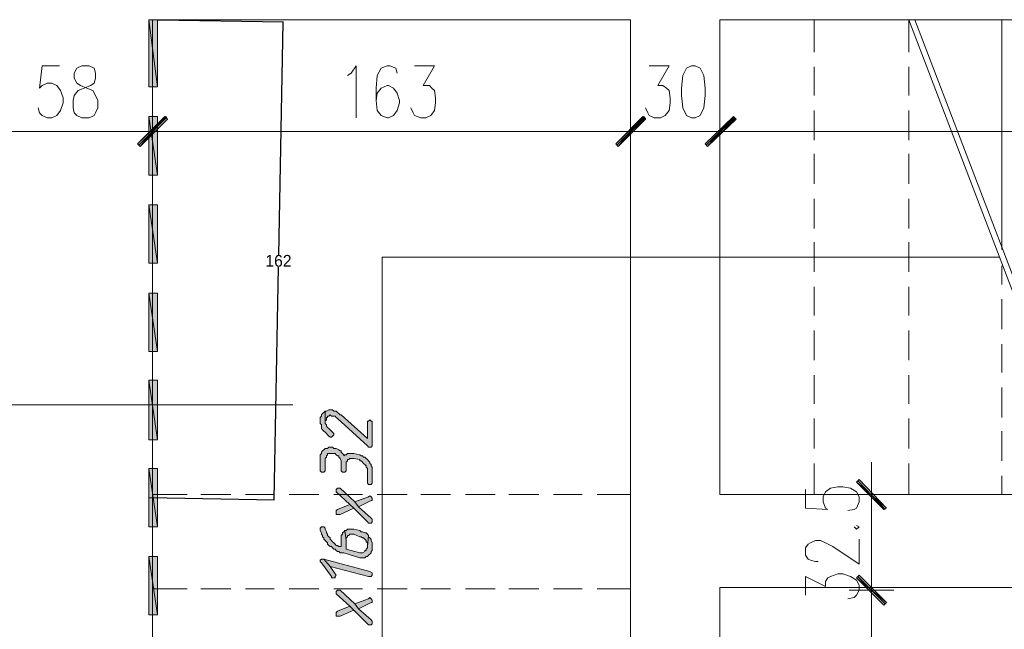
# Model space of a CAD drawing. Header units: inches. Extents: x 1504 to 12593, y -807 to 3183.
# Tile 230 of 256: x 5844 to 6179, y 2681 to 2888. Entities that reach past the tile are written whole.
import ezdxf

# ---------------------------------------------------------------- set-up
doc = ezdxf.new("R2010")
doc.units = ezdxf.units.IN
doc.header["$MEASUREMENT"] = 0
doc.layers.add('at_Entity', color=7, linetype='Continuous')
doc.layers.add('at_Solid', color=7, linetype='Continuous')
doc.dimstyles.get("Standard").update_dxf_attribs({"dimtxt": 4, "dimasz": 0.18, "dimexe": 0.18, "dimexo": 0.0625, "dimgap": 0.09, "dimtad": 0, "dimtih": 1, "dimtoh": 1, "dimdec": 0, "dimzin": 0, "dimdsep": 46, "dimtxsty": 'Standard', "dimcen": 0.09, "dimadec": 0, "dimazin": 0, "dimtfac": 1, "dimtdec": 0, "dimtofl": 0, "dimtmove": 0, "dimatfit": 3, "dimfxl": 1, "dimtolj": 1, "dimtzin": 0, "dimarcsym": 0})

# ---------------------------------------------------------------- blocks, each defined once
blk = doc.blocks.new('*D3')
at = {"color": 0, "lineweight": -2, "transparency": 16777216}
for p, q in [((5891.4, 2888.12), (5934.15, 2887.34)), ((5933.97, 2887.16), (5932.53, 2808.23)), ((5931.02, 2725.11), (5932.45, 2804.05)), ((5888.45, 2725.7), (5931.19, 2724.93))]:
    blk.add_line(p, q, dxfattribs=at)
at = {"color": 0, "transparency": 16777216}
for points in [[(5933.94, 2887.16), (5934, 2887.16), (5933.97, 2887.34)], [(5930.99, 2725.11), (5931.05, 2725.11), (5931.01, 2724.93)]]:
    blk.add_solid(points, dxfattribs=at)
at = {"layer": 'Defpoints', "color": 0, "transparency": 16777216}
for p in [(5891.34, 2888.12), (5888.39, 2725.71), (5931.01, 2724.93)]:
    blk.add_point(p, dxfattribs=at)
at = {"color": 0, "lineweight": 15, "transparency": 16777216, "insert": (5932.49, 2806.14), "char_height": 4, "attachment_point": 5}
blk.add_mtext('\\A1;162', dxfattribs=at)

msp = doc.modelspace()

# ---------------------------------------------------------------- hatches: boundary and pattern name
at = {"layer": 'at_Solid', "lineweight": 15}
for points in [[(5891.34, 2888.12), (5888.39, 2888.12), (5891.34, 2865.31)], [(5888.39, 2888.12), (5891.34, 2865.31), (5888.39, 2865.31)], [(5893.88, 2855.17), (5885.43, 2845.03), (5884.59, 2845.88)], [(5884.59, 2845.88), (5885.43, 2845.03), (5894.3, 2855.17)], [(5894.72, 2854.33), (5893.88, 2855.17), (5885.43, 2845.03)], [(5885.43, 2845.03), (5894.3, 2855.17), (5894.72, 2854.33)], [(5891.34, 2855.17), (5888.39, 2855.17), (5891.34, 2835.32)], [(5888.39, 2855.17), (5891.34, 2835.32), (5888.39, 2835.32)], [(6056.5, 2855.17), (6048.05, 2845.03), (6047.21, 2845.88)], [(6047.21, 2845.88), (6048.05, 2845.03), (6056.93, 2855.17)], [(6057.35, 2854.33), (6056.5, 2855.17), (6048.05, 2845.03)], [(6048.05, 2845.03), (6056.93, 2855.17), (6057.35, 2854.33)], [(6077.62, 2845.88), (6078.46, 2845.03), (6087.33, 2855.17)], [(6087.33, 2855.17), (6078.46, 2845.03), (6077.62, 2845.88)], [(6078.46, 2845.03), (6087.33, 2855.17), (6088.18, 2854.33)], [(6087.76, 2854.33), (6087.33, 2855.17), (6078.46, 2845.03)], [(5891.34, 2825.18), (5888.39, 2825.18), (5891.34, 2805.33)], [(5888.39, 2825.18), (5891.34, 2805.33), (5888.39, 2805.33)], [(5891.34, 2795.19), (5888.39, 2795.19), (5891.34, 2775.34)], [(5888.39, 2795.19), (5891.34, 2775.34), (5888.39, 2775.34)], [(5891.34, 2765.62), (5888.39, 2765.62), (5891.34, 2745.35)], [(5888.39, 2765.62), (5891.34, 2745.35), (5888.39, 2745.35)], [(5946.68, 2751.68), (5946.68, 2750.84), (5947.1, 2750.42), (5947.1, 2749.15), (5947.52, 2748.73), (5947.94, 2748.3), (5948.37, 2747.88), (5948.79, 2747.46), (5949.21, 2747.04), (5949.63, 2746.61), (5950.06, 2746.19), (5950.48, 2746.19), (5950.9, 2746.61), (5951.32, 2747.04), (5951.32, 2747.46), (5950.9, 2747.88), (5950.48, 2748.3), (5950.06, 2748.73), (5949.63, 2749.15), (5949.21, 2749.57), (5948.79, 2749.99), (5948.79, 2750.42), (5948.37, 2750.84), (5948.37, 2755.06), (5947.94, 2754.64), (5947.52, 2754.22), (5947.1, 2753.79), (5947.1, 2753.37), (5946.68, 2752.95), (5946.68, 2752.53)], [(5948.37, 2755.06), (5948.37, 2751.26), (5948.37, 2751.68), (5948.79, 2752.11), (5948.79, 2752.95), (5949.21, 2752.95), (5949.21, 2753.37), (5949.63, 2753.37), (5950.06, 2753.79), (5950.48, 2753.37), (5951.74, 2753.37), (5952.17, 2752.95), (5952.59, 2752.53), (5962.73, 2743.24), (5963.15, 2742.81), (5963.99, 2742.81), (5964.42, 2743.24), (5964.42, 2751.68), (5963.99, 2751.68), (5963.58, 2752.11), (5963.15, 2751.68), (5962.73, 2751.68), (5962.73, 2745.77), (5953.86, 2753.79), (5953.43, 2753.79), (5953.02, 2754.22), (5952.59, 2754.64), (5952.17, 2755.06), (5951.32, 2755.06), (5950.9, 2755.48), (5949.63, 2755.48), (5948.79, 2755.06)], [(5946.68, 2739.01), (5946.68, 2734.79), (5947.1, 2734.37), (5947.94, 2734.37), (5948.37, 2734.79), (5948.37, 2739.01), (5948.79, 2739.43), (5948.79, 2739.86), (5949.21, 2740.27), (5949.21, 2740.7), (5951.74, 2740.7), (5952.17, 2740.27), (5952.59, 2739.86), (5953.02, 2739.86), (5953.02, 2739.43), (5953.43, 2739.01), (5953.86, 2738.17), (5953.86, 2734.79), (5954.28, 2734.37), (5955.12, 2734.37), (5955.55, 2734.79), (5955.55, 2736.9), (5955.55, 2737.74), (5955.97, 2738.17), (5955.97, 2738.59), (5956.39, 2738.59), (5956.81, 2739.01), (5958.08, 2739.01), (5960.2, 2738.59), (5960.2, 2738.17), (5960.61, 2738.17), (5961.04, 2737.74), (5961.46, 2737.32), (5961.88, 2736.9), (5962.3, 2736.48), (5962.3, 2736.05), (5962.73, 2735.63), (5962.73, 2730.56), (5963.15, 2730.14), (5963.99, 2730.14), (5964.42, 2730.56), (5964.42, 2736.05), (5963.99, 2736.48), (5963.99, 2736.9), (5963.58, 2737.32), (5963.58, 2737.74), (5963.15, 2738.17), (5962.73, 2738.59), (5962.3, 2739.01), (5961.88, 2739.43), (5961.46, 2739.43), (5961.04, 2739.86), (5960.61, 2739.86), (5960.2, 2740.27), (5958.08, 2740.7), (5955.97, 2740.7), (5955.55, 2740.27), (5955.12, 2740.27), (5954.7, 2739.86), (5954.7, 2740.27), (5954.28, 2740.7), (5953.86, 2741.12), (5953.86, 2741.55), (5953.43, 2741.55), (5953.02, 2741.97), (5952.17, 2742.39), (5951.32, 2742.39), (5950.9, 2742.81), (5949.63, 2742.81), (5949.21, 2742.39), (5948.37, 2742.39), (5947.94, 2741.97), (5947.52, 2741.55), (5947.1, 2741.12), (5947.1, 2740.7), (5946.68, 2740.27), (5946.68, 2739.86)], [(5891.34, 2735.63), (5888.39, 2735.63), (5891.34, 2715.78)], [(5888.39, 2735.63), (5891.34, 2715.78), (5888.39, 2715.78)], [(6139.29, 2722.12), (6129.15, 2730.99), (6130, 2731.83)], [(6138.45, 2721.69), (6139.29, 2722.12), (6129.15, 2730.99)], [(5952.17, 2728.03), (5952.17, 2727.61), (5956.81, 2723.38), (5958.08, 2722.12), (5962.73, 2717.47), (5963.15, 2717.04), (5963.99, 2717.04), (5964.42, 2717.47), (5964.42, 2718.31), (5963.99, 2718.74), (5959.77, 2722.53), (5958.5, 2724.22), (5953.43, 2728.87), (5952.59, 2728.87), (5952.17, 2728.45)], [(5952.17, 2720.85), (5952.17, 2720), (5953.43, 2720), (5958.08, 2722.12), (5956.81, 2723.38), (5952.59, 2721.69), (5952.17, 2721.27)], [(5958.5, 2724.22), (5959.77, 2722.53), (5963.99, 2724.65), (5964.42, 2724.65), (5964.42, 2725.49), (5963.99, 2725.92), (5963.58, 2726.34), (5963.15, 2725.92)], [(5946.68, 2714.93), (5946.68, 2714.51), (5947.1, 2713.67), (5947.1, 2713.25), (5947.52, 2712.82), (5947.52, 2712.4), (5947.94, 2711.98), (5947.94, 2711.56), (5948.37, 2711.13), (5948.79, 2710.71), (5949.21, 2710.29), (5949.21, 2709.87), (5949.63, 2709.44), (5950.06, 2709.02), (5950.48, 2709.02), (5950.9, 2708.6), (5951.32, 2708.17), (5951.74, 2708.17), (5952.17, 2707.75), (5952.59, 2707.33), (5953.02, 2707.33), (5953.43, 2706.91), (5954.7, 2706.91), (5960.2, 2705.22), (5961.88, 2705.22), (5962.3, 2705.64), (5962.73, 2705.64), (5963.15, 2706.07), (5963.58, 2706.48), (5963.99, 2706.91), (5963.99, 2707.33), (5964.42, 2707.75), (5964.42, 2708.6), (5964.42, 2710.29), (5963.99, 2711.13), (5963.99, 2711.56), (5963.58, 2711.98), (5963.15, 2712.4), (5963.15, 2712.82), (5962.73, 2709.02), (5962.73, 2708.6), (5962.3, 2708.17), (5962.3, 2707.75), (5961.88, 2707.75), (5961.88, 2707.33), (5961.04, 2706.91), (5960.2, 2706.91), (5955.55, 2708.17), (5955.55, 2711.13), (5955.12, 2714.51), (5954.7, 2714.09), (5954.28, 2713.67), (5954.28, 2713.25), (5953.86, 2712.82), (5953.86, 2709.02), (5953.02, 2709.02), (5952.59, 2709.44), (5952.17, 2709.44), (5951.74, 2709.87), (5951.32, 2710.29), (5950.9, 2710.71), (5950.48, 2711.13), (5950.06, 2711.56), (5950.06, 2711.98), (5949.63, 2712.4), (5949.21, 2712.82), (5949.21, 2713.25), (5948.79, 2713.67), (5948.79, 2714.09), (5948.37, 2714.93), (5948.37, 2715.35), (5947.94, 2715.78), (5947.1, 2715.78), (5946.68, 2715.35)], [(5955.12, 2714.51), (5955.55, 2711.13), (5955.55, 2711.98), (5955.97, 2712.4), (5955.97, 2712.82), (5956.39, 2712.82), (5956.81, 2713.25), (5958.08, 2713.25), (5960.2, 2712.4), (5960.61, 2712.4), (5961.04, 2711.98), (5961.46, 2711.98), (5961.88, 2711.56), (5962.3, 2711.13), (5962.3, 2710.71), (5962.73, 2710.29), (5962.73, 2709.02), (5963.15, 2712.82), (5962.73, 2713.25), (5962.3, 2713.67), (5961.88, 2713.67), (5961.04, 2714.09), (5960.61, 2714.09), (5960.2, 2714.51), (5958.08, 2714.93), (5955.97, 2714.93), (5955.55, 2714.51)], [(5891.34, 2705.64), (5888.39, 2705.64), (5891.34, 2685.79)], [(5888.39, 2705.64), (5891.34, 2685.79), (5888.39, 2685.79)], [(5946.68, 2703.95), (5947.1, 2703.53), (5950.48, 2698.89), (5950.48, 2698.46), (5951.74, 2698.46), (5951.74, 2698.89), (5952.17, 2699.3), (5951.74, 2699.73), (5950.06, 2702.26), (5947.94, 2704.79), (5947.1, 2704.79), (5946.68, 2704.38)], [(5947.94, 2704.79), (5950.06, 2702.26), (5963.15, 2698.89), (5963.99, 2698.89), (5964.42, 2699.3), (5964.42, 2699.73), (5964.42, 2700.15), (5963.58, 2700.57)], [(6130, 2699.3), (6129.15, 2698.46), (6139.29, 2690.01)], [(6130, 2699.3), (6129.15, 2698.46), (6139.29, 2690.01)], [(6129.15, 2698.46), (6139.29, 2690.01), (6138.45, 2689.17)], [(6129.15, 2698.46), (6139.29, 2690.01), (6138.45, 2689.17)], [(5952.17, 2693.39), (5952.17, 2692.97), (5956.81, 2688.74), (5958.08, 2687.48), (5962.73, 2682.83), (5963.15, 2682.41), (5963.99, 2682.41), (5964.42, 2682.83), (5964.42, 2683.68), (5963.99, 2684.1), (5959.77, 2687.9), (5958.5, 2689.59), (5953.43, 2694.24), (5952.59, 2694.24), (5952.17, 2693.82)], [(5958.5, 2689.59), (5959.77, 2687.9), (5963.99, 2690.01), (5964.42, 2690.01), (5964.42, 2690.86), (5963.99, 2691.28), (5963.58, 2691.7), (5963.15, 2691.28)], [(5952.17, 2686.21), (5952.17, 2685.36), (5953.43, 2685.36), (5958.08, 2687.48), (5956.81, 2688.74), (5952.59, 2687.05), (5952.17, 2686.64)]]:
    msp.add_hatch(color=7, dxfattribs=at).paths.add_polyline_path(points)

# ---------------------------------------------------------------- linework, layer by layer
at = {"layer": 'at_Entity', "color": 7, "lineweight": 15}
for p, q in [((5891.34, 2888.12), (5888.39, 2888.12)), ((5888.39, 2888.12), (5891.34, 2865.31)), ((5888.39, 2888.12), (5891.34, 2865.31)), ((5888.39, 2865.31), (5888.39, 2888.12)), ((5889.65, 2383.35), (5889.65, 2888.12)), ((5889.65, 2383.35), (5889.65, 2888.12)), ((6052.28, 2888.12), (5889.65, 2888.12)), ((5889.65, 2888.12), (5889.65, 2709.02)), ((5891.34, 2865.31), (5891.34, 2888.12)), ((6052.28, 2726.76), (6052.28, 2888.12)), ((6666.02, 2888.12), (6082.69, 2888.12)), ((6082.69, 2872.07), (6082.69, 2888.12)), ((6082.69, 2726.76), (6082.69, 2888.12)), ((6114.79, 2877.13), (6114.79, 2888.12)), ((6146.89, 2877.13), (6146.89, 2888.12)), ((6208.57, 2726.76), (6146.89, 2888.12)), ((6210.68, 2726.76), (6149.01, 2888.12)), ((6178.58, 2809.98), (6178.58, 2888.12)), ((5852.06, 2872.49), (5851.21, 2864.89)), ((5857.97, 2872.49), (5852.06, 2872.49)), ((5863.88, 2871.64), (5863.04, 2869.95)), ((5865.57, 2872.49), (5863.88, 2871.64)), ((5868.11, 2872.49), (5865.57, 2872.49)), ((5869.8, 2871.64), (5868.11, 2872.49)), ((5870.22, 2869.95), (5869.8, 2871.64)), ((5957.24, 2869.95), (5958.92, 2872.49)), ((5958.92, 2872.49), (5958.92, 2854.75)), ((5967.38, 2871.64), (5966.11, 2869.11)), ((5969.48, 2872.49), (5967.38, 2871.64)), ((5970.33, 2872.49), (5969.48, 2872.49)), ((5972.44, 2871.64), (5970.33, 2872.49)), ((5972.86, 2869.95), (5972.44, 2871.64)), ((5978.78, 2872.49), (5985.54, 2872.49)), ((5985.54, 2872.49), (5981.73, 2865.73)), ((6058.61, 2872.49), (6065.37, 2872.49)), ((6065.37, 2872.49), (6061.57, 2865.73)), ((6071.28, 2871.64), (6070.02, 2869.11)), ((6072.98, 2872.49), (6071.28, 2871.64)), ((6074.24, 2872.49), (6072.98, 2872.49)), ((6075.93, 2871.64), (6074.24, 2872.49)), ((6077.2, 2869.11), (6075.93, 2871.64)), ((6114.79, 2862.35), (6114.79, 2872.07)), ((6146.89, 2862.35), (6146.89, 2872.07)), ((5863.04, 2869.95), (5863.04, 2868.27)), ((5863.04, 2868.27), (5863.88, 2866.58)), ((5869.8, 2866.58), (5870.22, 2868.27)), ((5870.22, 2868.27), (5870.22, 2869.95)), ((5955.97, 2869.11), (5957.24, 2869.95)), ((5966.11, 2869.11), (5965.68, 2864.89)), ((6070.02, 2869.11), (6069.59, 2864.89)), ((6077.62, 2864.89), (6077.2, 2869.11)), ((5851.21, 2864.89), (5852.06, 2865.73)), ((5852.06, 2865.73), (5853.75, 2866.58)), ((5853.75, 2866.58), (5855.44, 2866.58)), ((5855.44, 2866.58), (5857.13, 2865.73)), ((5857.13, 2865.73), (5858.39, 2864.04)), ((5858.39, 2864.04), (5859.24, 2861.51)), ((5863.04, 2862.35), (5864.31, 2864.04)), ((5863.88, 2866.58), (5865.15, 2865.73)), ((5864.31, 2864.04), (5866.42, 2864.89)), ((5865.15, 2865.73), (5867.26, 2864.89)), ((5866.42, 2864.89), (5868.53, 2865.73)), ((5867.26, 2864.89), (5869.38, 2864.04)), ((5868.53, 2865.73), (5869.8, 2866.58)), ((5869.38, 2864.04), (5870.22, 2862.35)), ((5891.34, 2865.31), (5888.39, 2865.31)), ((5965.68, 2864.89), (5965.68, 2860.66)), ((5967.38, 2864.89), (5966.11, 2863.2)), ((5969.48, 2865.73), (5967.38, 2864.89)), ((5969.91, 2865.73), (5969.48, 2865.73)), ((5971.6, 2864.89), (5969.91, 2865.73)), ((5972.86, 2863.2), (5971.6, 2864.89)), ((5981.73, 2865.73), (5983.85, 2865.73)), ((5983.85, 2865.73), (5984.69, 2864.89)), ((5984.69, 2864.89), (5985.54, 2864.04)), ((5985.54, 2864.04), (5985.96, 2861.51)), ((6061.57, 2865.73), (6063.26, 2865.73)), ((6063.26, 2865.73), (6064.53, 2864.89)), ((6064.53, 2864.89), (6065.37, 2864.04)), ((6065.37, 2864.04), (6065.8, 2861.51)), ((6069.59, 2864.89), (6069.59, 2862.35)), ((6077.62, 2862.35), (6077.62, 2864.89)), ((5859.24, 2861.51), (5859.24, 2859.82)), ((5862.62, 2860.66), (5863.04, 2862.35)), ((5862.62, 2858.13), (5862.62, 2860.66)), ((5870.22, 2862.35), (5871.07, 2860.66)), ((5871.07, 2860.66), (5871.07, 2858.13)), ((5966.11, 2863.2), (5965.68, 2860.66)), ((5965.68, 2860.66), (5966.11, 2857.28)), ((5973.71, 2860.66), (5972.86, 2863.2)), ((5973.71, 2859.82), (5973.71, 2860.66)), ((5985.96, 2861.51), (5985.96, 2859.82)), ((6065.8, 2861.51), (6065.8, 2859.82)), ((6069.59, 2862.35), (6070.02, 2858.13)), ((6077.2, 2858.13), (6077.62, 2862.35)), ((6082.69, 2842.5), (6082.69, 2862.35)), ((5851.21, 2856.44), (5850.79, 2858.13)), ((5858.39, 2857.28), (5857.13, 2855.59)), ((5859.24, 2859.82), (5858.39, 2857.28)), ((5863.04, 2856.44), (5862.62, 2858.13)), ((5871.07, 2858.13), (5870.22, 2856.44)), ((5889.65, 2857.71), (5889.65, 2842.92)), ((5889.65, 2842.92), (5889.65, 2857.71)), ((5966.11, 2857.28), (5967.38, 2855.59)), ((5971.6, 2855.59), (5972.86, 2857.28)), ((5972.86, 2857.28), (5973.71, 2859.82)), ((5978.36, 2856.44), (5977.51, 2858.13)), ((5985.54, 2857.28), (5984.27, 2855.59)), ((5985.96, 2859.82), (5985.54, 2857.28)), ((6052.28, 2857.71), (6052.28, 2842.92)), ((6052.28, 2842.92), (6052.28, 2857.71)), ((6058.19, 2856.44), (6057.35, 2858.13)), ((6065.37, 2857.28), (6064.1, 2855.59)), ((6065.8, 2859.82), (6065.37, 2857.28)), ((6070.02, 2858.13), (6071.28, 2855.59)), ((6075.93, 2855.59), (6077.2, 2858.13)), ((6082.69, 2842.92), (6082.69, 2857.71)), ((6082.69, 2857.71), (6082.69, 2842.92)), ((6114.79, 2847.15), (6114.79, 2857.28)), ((6146.89, 2847.15), (6146.89, 2857.28)), ((5852.06, 2855.59), (5851.21, 2856.44)), ((5853.75, 2854.75), (5852.06, 2855.59)), ((5855.44, 2854.75), (5853.75, 2854.75)), ((5857.13, 2855.59), (5855.44, 2854.75)), ((5863.88, 2855.59), (5863.04, 2856.44)), ((5865.57, 2854.75), (5863.88, 2855.59)), ((5868.11, 2854.75), (5865.57, 2854.75)), ((5869.8, 2855.59), (5868.11, 2854.75)), ((5870.22, 2856.44), (5869.8, 2855.59)), ((5884.59, 2845.88), (5893.88, 2855.17)), ((5894.3, 2855.17), (5884.59, 2845.88)), ((5885.01, 2845.46), (5894.3, 2854.75)), ((5894.3, 2854.75), (5885.01, 2845.46)), ((5893.88, 2855.17), (5885.43, 2845.03)), ((5893.88, 2855.17), (5885.43, 2845.03)), ((5885.43, 2845.03), (5894.3, 2855.17)), ((5885.43, 2845.03), (5894.3, 2855.17)), ((5885.43, 2845.03), (5894.72, 2854.33)), ((5894.72, 2854.33), (5885.43, 2845.03)), ((5891.34, 2855.17), (5888.39, 2855.17)), ((5888.39, 2855.17), (5891.34, 2835.32)), ((5888.39, 2855.17), (5891.34, 2835.32)), ((5888.39, 2835.32), (5888.39, 2855.17)), ((5891.34, 2835.32), (5891.34, 2855.17)), ((5894.72, 2854.33), (5893.88, 2855.17)), ((5894.3, 2855.17), (5894.72, 2854.33)), ((5967.38, 2855.59), (5969.48, 2854.75)), ((5969.48, 2854.75), (5969.91, 2854.75)), ((5969.91, 2854.75), (5971.6, 2855.59)), ((5978.78, 2855.59), (5978.36, 2856.44)), ((5980.89, 2854.75), (5978.78, 2855.59)), ((5982.58, 2854.75), (5980.89, 2854.75)), ((5984.27, 2855.59), (5982.58, 2854.75)), ((6047.21, 2845.88), (6056.5, 2855.17)), ((6056.93, 2855.17), (6047.21, 2845.88)), ((6047.63, 2845.46), (6056.93, 2854.75)), ((6057.35, 2854.75), (6047.63, 2845.46)), ((6056.5, 2855.17), (6048.05, 2845.03)), ((6056.5, 2855.17), (6048.05, 2845.03)), ((6048.05, 2845.03), (6056.93, 2855.17)), ((6048.05, 2845.03), (6056.93, 2855.17)), ((6048.05, 2845.03), (6057.35, 2854.33)), ((6057.35, 2854.33), (6048.05, 2845.03)), ((6057.35, 2854.33), (6056.5, 2855.17)), ((6056.93, 2855.17), (6057.35, 2854.33)), ((6058.61, 2855.59), (6058.19, 2856.44)), ((6060.3, 2854.75), (6058.61, 2855.59)), ((6062.41, 2854.75), (6060.3, 2854.75)), ((6064.1, 2855.59), (6062.41, 2854.75)), ((6071.28, 2855.59), (6072.98, 2854.75)), ((6072.98, 2854.75), (6074.24, 2854.75)), ((6074.24, 2854.75), (6075.93, 2855.59)), ((6087.33, 2855.17), (6077.62, 2845.88)), ((6077.62, 2845.88), (6087.33, 2855.17)), ((6087.76, 2854.75), (6078.04, 2845.46)), ((6078.04, 2845.46), (6087.33, 2854.75)), ((6078.46, 2845.03), (6087.33, 2855.17)), ((6078.46, 2845.03), (6087.33, 2855.17)), ((6087.33, 2855.17), (6078.46, 2845.03)), ((6087.33, 2855.17), (6078.46, 2845.03)), ((6088.18, 2854.33), (6078.46, 2845.03)), ((6078.46, 2845.03), (6087.76, 2854.33)), ((6087.33, 2855.17), (6088.18, 2854.33)), ((6087.76, 2854.33), (6087.33, 2855.17)), ((5884.16, 2850.1), (5837.7, 2850.1)), ((5881.62, 2850.1), (5898.1, 2850.1)), ((5898.1, 2850.1), (5881.62, 2850.1)), ((5895.57, 2850.1), (6046.79, 2850.1)), ((6044.25, 2850.1), (6060.72, 2850.1)), ((6060.72, 2850.1), (6044.25, 2850.1)), ((6058.19, 2850.1), (6077.2, 2850.1)), ((6091.14, 2850.1), (6074.67, 2850.1)), ((6074.67, 2850.1), (6091.14, 2850.1)), ((6088.6, 2850.1), (6369.08, 2850.1)), ((5885.43, 2845.03), (5884.59, 2845.88)), ((5884.59, 2845.88), (5885.43, 2845.03)), ((6048.05, 2845.03), (6047.21, 2845.88)), ((6047.21, 2845.88), (6048.05, 2845.03)), ((6077.62, 2845.88), (6078.46, 2845.03)), ((6078.46, 2845.03), (6077.62, 2845.88)), ((6114.79, 2832.36), (6114.79, 2842.5)), ((6146.89, 2832.36), (6146.89, 2842.5)), ((5891.34, 2835.32), (5888.39, 2835.32)), ((6082.69, 2812.51), (6082.69, 2832.36)), ((6114.79, 2817.16), (6114.79, 2827.29)), ((6146.89, 2817.16), (6146.89, 2827.29)), ((5891.34, 2825.18), (5888.39, 2825.18)), ((5888.39, 2825.18), (5891.34, 2805.33)), ((5888.39, 2825.18), (5891.34, 2805.33)), ((5888.39, 2805.33), (5888.39, 2825.18)), ((5891.34, 2805.33), (5891.34, 2825.18)), ((6114.79, 2802.37), (6114.79, 2812.51)), ((6146.89, 2802.37), (6146.89, 2812.51)), ((6177.73, 2807.44), (5967.8, 2807.44)), ((5967.8, 2807.44), (5967.8, 2630.88)), ((6090.29, 2807.44), (6082.69, 2807.44)), ((6105.08, 2807.44), (6095.36, 2807.44)), ((6120.28, 2807.44), (6110.15, 2807.44)), ((6135.07, 2807.44), (6125.35, 2807.44)), ((6150.27, 2807.44), (6140.14, 2807.44)), ((6165.06, 2807.44), (6155.35, 2807.44)), ((6177.73, 2807.44), (6170.13, 2807.44)), ((5891.34, 2805.33), (5888.39, 2805.33)), ((6178.58, 2798.15), (6178.58, 2804.48)), ((6082.69, 2782.52), (6082.69, 2802.37)), ((6114.79, 2787.59), (6114.79, 2797.3)), ((6146.89, 2787.59), (6146.89, 2797.3)), ((5891.34, 2795.19), (5888.39, 2795.19)), ((5888.39, 2795.19), (5891.34, 2775.34)), ((5888.39, 2795.19), (5891.34, 2775.34)), ((5888.39, 2775.34), (5888.39, 2795.19)), ((5891.34, 2775.34), (5891.34, 2795.19)), ((6178.58, 2782.94), (6178.58, 2793.08)), ((6114.79, 2772.38), (6114.79, 2782.52)), ((6146.89, 2772.38), (6146.89, 2782.52)), ((6178.58, 2768.16), (6178.58, 2777.88)), ((5891.34, 2775.34), (5888.39, 2775.34)), ((6082.69, 2752.53), (6082.69, 2772.38)), ((6114.79, 2757.6), (6114.79, 2767.31)), ((6146.89, 2757.6), (6146.89, 2767.31)), ((5891.34, 2765.62), (5888.39, 2765.62)), ((5888.39, 2765.62), (5891.34, 2745.35)), ((5888.39, 2765.62), (5891.34, 2745.35)), ((5888.39, 2745.35), (5888.39, 2765.62)), ((5891.34, 2745.35), (5891.34, 2765.62)), ((6178.58, 2752.95), (6178.58, 2763.09)), ((5483.73, 2757.17), (5937.38, 2757.17)), ((5947.52, 2754.22), (5947.1, 2753.79)), ((5947.1, 2753.79), (5947.1, 2753.37)), ((5947.94, 2754.64), (5947.52, 2754.22)), ((5948.37, 2755.06), (5947.94, 2754.64)), ((5948.37, 2755.06), (5948.37, 2751.26)), ((5948.79, 2755.06), (5948.37, 2755.06)), ((5948.37, 2750.84), (5948.37, 2755.06)), ((5949.63, 2755.48), (5948.79, 2755.06)), ((5950.9, 2755.48), (5949.63, 2755.48)), ((5949.63, 2753.37), (5950.06, 2753.79)), ((5950.06, 2753.79), (5950.48, 2753.37)), ((5951.32, 2755.06), (5950.9, 2755.48)), ((5952.17, 2755.06), (5951.32, 2755.06)), ((5952.59, 2754.64), (5952.17, 2755.06)), ((5953.02, 2754.22), (5952.59, 2754.64)), ((5953.43, 2753.79), (5953.02, 2754.22)), ((5953.86, 2753.79), (5953.43, 2753.79)), ((5962.73, 2745.77), (5953.86, 2753.79)), ((5947.1, 2753.37), (5946.68, 2752.95)), ((5946.68, 2752.95), (5946.68, 2752.53)), ((5946.68, 2752.53), (5946.68, 2751.68)), ((5946.68, 2751.68), (5946.68, 2750.84)), ((5946.68, 2750.84), (5947.1, 2750.42)), ((5947.1, 2750.42), (5947.1, 2749.15)), ((5948.37, 2751.68), (5948.79, 2752.11)), ((5948.37, 2751.26), (5948.37, 2751.68)), ((5948.79, 2750.42), (5948.37, 2750.84)), ((5948.79, 2752.11), (5948.79, 2752.95)), ((5948.79, 2752.95), (5949.21, 2752.95)), ((5948.79, 2749.99), (5948.79, 2750.42)), ((5949.21, 2752.95), (5949.21, 2753.37)), ((5949.21, 2753.37), (5949.63, 2753.37)), ((5950.48, 2753.37), (5951.74, 2753.37)), ((5951.74, 2753.37), (5952.17, 2752.95)), ((5952.17, 2752.95), (5952.59, 2752.53)), ((5952.59, 2752.53), (5962.73, 2743.24)), ((5963.15, 2751.68), (5962.73, 2751.68)), ((5962.73, 2751.68), (5962.73, 2745.77)), ((5963.58, 2752.11), (5963.15, 2751.68)), ((5963.99, 2751.68), (5963.58, 2752.11)), ((5964.42, 2751.68), (5963.99, 2751.68)), ((5964.42, 2743.24), (5964.42, 2751.68)), ((6114.79, 2742.39), (6114.79, 2752.53)), ((6146.89, 2742.39), (6146.89, 2752.53)), ((5947.1, 2749.15), (5947.52, 2748.73)), ((5947.52, 2748.73), (5947.52, 2748.73)), ((5947.52, 2748.73), (5947.94, 2748.3)), ((5947.94, 2748.3), (5948.37, 2747.88)), ((5948.37, 2747.88), (5948.79, 2747.46)), ((5949.21, 2749.57), (5948.79, 2749.99)), ((5948.79, 2747.46), (5949.21, 2747.04)), ((5949.63, 2749.15), (5949.21, 2749.57)), ((5949.21, 2747.04), (5949.63, 2746.61)), ((5950.06, 2748.73), (5949.63, 2749.15)), ((5949.63, 2749.15), (5949.63, 2749.15)), ((5950.48, 2748.3), (5950.06, 2748.73)), ((5950.9, 2747.88), (5950.48, 2748.3)), ((5951.32, 2747.46), (5950.9, 2747.88)), ((5950.9, 2746.61), (5951.32, 2747.04)), ((5951.32, 2747.04), (5951.32, 2747.46)), ((6178.58, 2738.17), (6178.58, 2748.3)), ((5891.34, 2745.35), (5888.39, 2745.35)), ((5949.63, 2746.61), (5949.63, 2746.61)), ((5949.63, 2746.61), (5950.06, 2746.19)), ((5950.06, 2746.19), (5950.48, 2746.19)), ((5950.48, 2746.19), (5950.9, 2746.61)), ((5950.9, 2746.61), (5950.9, 2746.61)), ((5947.1, 2740.7), (5946.68, 2740.27)), ((5946.68, 2740.27), (5946.68, 2739.86)), ((5947.52, 2741.55), (5947.1, 2741.12)), ((5947.1, 2741.12), (5947.1, 2740.7)), ((5947.94, 2741.97), (5947.52, 2741.55)), ((5948.37, 2742.39), (5947.94, 2741.97)), ((5949.21, 2742.39), (5948.37, 2742.39)), ((5948.79, 2739.86), (5949.21, 2740.27)), ((5949.63, 2742.81), (5949.21, 2742.39)), ((5949.21, 2740.27), (5949.21, 2740.7)), ((5949.21, 2740.7), (5951.74, 2740.7)), ((5950.9, 2742.81), (5949.63, 2742.81)), ((5951.32, 2742.39), (5950.9, 2742.81)), ((5952.17, 2742.39), (5951.32, 2742.39)), ((5951.74, 2740.7), (5952.17, 2740.27)), ((5953.02, 2741.97), (5952.17, 2742.39)), ((5952.17, 2740.27), (5952.59, 2739.86)), ((5953.43, 2741.55), (5953.02, 2741.97)), ((5953.86, 2741.55), (5953.43, 2741.55)), ((5953.86, 2741.12), (5953.86, 2741.55)), ((5954.28, 2740.7), (5953.86, 2741.12)), ((5954.7, 2740.27), (5954.28, 2740.7)), ((5955.12, 2740.27), (5954.7, 2739.86)), ((5954.7, 2739.86), (5954.7, 2740.27)), ((5955.55, 2740.27), (5955.12, 2740.27)), ((5955.97, 2740.7), (5955.55, 2740.27)), ((5958.08, 2740.7), (5955.97, 2740.7)), ((5960.2, 2740.27), (5958.08, 2740.7)), ((5960.61, 2739.86), (5960.2, 2740.27)), ((5962.73, 2743.24), (5963.15, 2742.81)), ((5963.15, 2742.81), (5963.99, 2742.81)), ((5963.99, 2742.81), (5964.42, 2743.24)), ((6082.69, 2726.76), (6082.69, 2742.39)), ((5946.68, 2739.86), (5946.68, 2739.01)), ((5946.68, 2739.01), (5946.68, 2734.79)), ((5948.37, 2739.01), (5948.79, 2739.43)), ((5948.37, 2734.79), (5948.37, 2739.01)), ((5948.79, 2739.43), (5948.79, 2739.86)), ((5952.59, 2739.86), (5953.02, 2739.86)), ((5953.02, 2739.86), (5953.02, 2739.43)), ((5953.02, 2739.43), (5953.43, 2739.01)), ((5953.43, 2739.01), (5953.86, 2738.17)), ((5953.86, 2738.17), (5953.86, 2734.79)), ((5955.55, 2737.74), (5955.97, 2738.17)), ((5955.55, 2736.9), (5955.55, 2737.74)), ((5955.55, 2734.79), (5955.55, 2736.9)), ((5955.97, 2738.17), (5955.97, 2738.59)), ((5955.97, 2738.59), (5956.39, 2738.59)), ((5956.39, 2738.59), (5956.81, 2739.01)), ((5956.81, 2739.01), (5958.08, 2739.01)), ((5958.08, 2739.01), (5960.2, 2738.59)), ((5960.2, 2738.59), (5960.2, 2738.17)), ((5960.2, 2738.17), (5960.61, 2738.17)), ((5961.04, 2739.86), (5960.61, 2739.86)), ((5960.61, 2738.17), (5961.04, 2737.74)), ((5961.46, 2739.43), (5961.04, 2739.86)), ((5961.04, 2737.74), (5961.46, 2737.32)), ((5961.88, 2739.43), (5961.46, 2739.43)), ((5961.46, 2737.32), (5961.88, 2736.9)), ((5962.3, 2739.01), (5961.88, 2739.43)), ((5961.88, 2736.9), (5961.88, 2736.9)), ((5961.88, 2736.9), (5962.3, 2736.48)), ((5962.73, 2738.59), (5962.3, 2739.01)), ((5963.15, 2738.17), (5962.73, 2738.59)), ((5963.58, 2737.74), (5963.15, 2738.17)), ((5963.58, 2737.32), (5963.58, 2737.74)), ((5963.99, 2736.9), (5963.58, 2737.32)), ((5963.99, 2736.48), (5963.99, 2736.9)), ((6114.79, 2726.76), (6114.79, 2737.32)), ((6134.22, 2732.25), (6134.22, 2737.74)), ((6146.89, 2726.76), (6146.89, 2737.32)), ((5891.34, 2735.63), (5888.39, 2735.63)), ((5888.39, 2735.63), (5891.34, 2715.78)), ((5888.39, 2735.63), (5891.34, 2715.78)), ((5888.39, 2715.78), (5888.39, 2735.63)), ((5891.34, 2715.78), (5891.34, 2735.63)), ((5946.68, 2734.79), (5947.1, 2734.37)), ((5947.1, 2734.37), (5947.94, 2734.37)), ((5947.94, 2734.37), (5948.37, 2734.79)), ((5953.86, 2734.79), (5954.28, 2734.37)), ((5954.28, 2734.37), (5955.12, 2734.37)), ((5955.12, 2734.37), (5955.55, 2734.79)), ((5962.3, 2736.48), (5962.3, 2736.05)), ((5962.3, 2736.05), (5962.73, 2735.63)), ((5962.73, 2735.63), (5962.73, 2730.56)), ((5964.42, 2736.05), (5963.99, 2736.48)), ((5964.42, 2730.56), (5964.42, 2736.05)), ((6134.22, 2734.79), (6134.22, 2718.31)), ((5962.73, 2730.56), (5963.15, 2730.14)), ((5963.15, 2730.14), (5963.99, 2730.14)), ((5963.99, 2730.14), (5964.42, 2730.56)), ((6129.15, 2730.99), (6130, 2731.83)), ((6139.29, 2722.12), (6129.15, 2730.99)), ((6129.15, 2730.99), (6138.45, 2721.69)), ((6139.29, 2722.12), (6129.15, 2730.99)), ((6129.58, 2731.41), (6138.87, 2721.69)), ((6130, 2731.83), (6139.29, 2722.12)), ((6178.58, 2726.76), (6178.58, 2733.09)), ((5901.48, 2726.76), (5889.65, 2726.76)), ((5916.26, 2726.76), (5906.13, 2726.76)), ((5931.05, 2726.76), (5921.33, 2726.76)), ((5946.25, 2726.76), (5936.12, 2726.76)), ((5961.04, 2726.76), (5951.32, 2726.76)), ((5952.59, 2728.87), (5952.17, 2728.45)), ((5952.17, 2728.45), (5952.17, 2728.03)), ((5952.17, 2728.03), (5952.17, 2727.61)), ((5952.17, 2727.61), (5956.81, 2723.38)), ((5953.43, 2728.87), (5952.59, 2728.87)), ((5958.5, 2724.22), (5953.43, 2728.87)), ((5976.25, 2726.76), (5966.11, 2726.76)), ((5991.03, 2726.76), (5980.89, 2726.76)), ((6006.24, 2726.76), (5996.1, 2726.76)), ((6021.02, 2726.76), (6010.88, 2726.76)), ((6035.8, 2726.76), (6026.09, 2726.76)), ((6052.28, 2726.76), (6040.87, 2726.76)), ((6052.28, 2726.76), (6052.28, 2618.21)), ((6089.45, 2726.76), (6082.69, 2726.76)), ((6406.67, 2726.76), (6082.69, 2726.76)), ((6104.23, 2726.76), (6094.51, 2726.76)), ((6119.44, 2726.76), (6109.3, 2726.76)), ((6111.84, 2728.45), (6111.84, 2722.12)), ((6117.75, 2725.92), (6118.59, 2727.61)), ((6118.59, 2727.61), (6120.28, 2728.87)), ((6120.28, 2728.87), (6122.82, 2729.3)), ((6122.82, 2729.3), (6124.51, 2729.3)), ((6134.22, 2726.76), (6124.08, 2726.76)), ((6124.51, 2729.3), (6127.04, 2728.87)), ((6141.83, 2726.76), (6126.62, 2726.76)), ((6127.04, 2728.87), (6129.15, 2727.61)), ((6129.15, 2727.61), (6130, 2725.92)), ((6134.22, 2726.76), (6134.22, 2694.24)), ((6149.01, 2726.76), (6139.29, 2726.76)), ((6164.21, 2726.76), (6154.07, 2726.76)), ((6179, 2726.76), (6169.28, 2726.76)), ((5956.81, 2723.38), (5952.59, 2721.69)), ((5956.81, 2723.38), (5958.08, 2722.12)), ((5958.08, 2722.12), (5956.81, 2723.38)), ((5963.15, 2725.92), (5958.5, 2724.22)), ((5958.5, 2724.22), (5959.77, 2722.53)), ((5959.77, 2722.53), (5958.5, 2724.22)), ((5959.77, 2722.53), (5963.99, 2724.65)), ((5963.58, 2726.34), (5963.15, 2725.92)), ((5963.99, 2725.92), (5963.58, 2726.34)), ((5964.42, 2725.49), (5963.99, 2725.92)), ((5963.99, 2724.65), (5964.42, 2724.65)), ((5964.42, 2724.65), (5964.42, 2725.49)), ((6117.75, 2724.22), (6117.75, 2725.92)), ((6118.59, 2722.12), (6117.75, 2724.22)), ((6130, 2724.22), (6129.15, 2722.12)), ((6130, 2725.92), (6130, 2724.22)), ((5952.59, 2721.69), (5952.17, 2721.27)), ((5952.17, 2721.27), (5952.17, 2720.85)), ((5952.17, 2720.85), (5952.17, 2720)), ((5952.17, 2720), (5953.43, 2720)), ((5953.43, 2720), (5958.08, 2722.12)), ((5958.08, 2722.12), (5962.73, 2717.47)), ((5963.99, 2718.74), (5959.77, 2722.53)), ((6111.84, 2722.12), (6119.44, 2721.69)), ((6119.44, 2721.69), (6118.59, 2722.12)), ((6128.31, 2721.69), (6126.2, 2721.27)), ((6129.15, 2722.12), (6128.31, 2721.69)), ((6138.45, 2721.69), (6139.29, 2722.12)), ((5962.73, 2717.47), (5963.15, 2717.04)), ((5963.15, 2717.04), (5963.99, 2717.04)), ((5964.42, 2718.31), (5963.99, 2718.74)), ((5963.99, 2717.04), (5964.42, 2717.47)), ((5964.42, 2717.47), (5964.42, 2718.31)), ((5891.34, 2715.78), (5888.39, 2715.78)), ((5947.1, 2715.78), (5946.68, 2715.35)), ((5946.68, 2715.35), (5946.68, 2714.93)), ((5946.68, 2714.93), (5946.68, 2714.51)), ((5946.68, 2714.51), (5947.1, 2713.67)), ((5947.94, 2715.78), (5947.1, 2715.78)), ((5947.1, 2713.67), (5947.1, 2713.25)), ((5947.1, 2713.25), (5947.52, 2712.82)), ((5948.37, 2715.35), (5947.94, 2715.78)), ((5948.37, 2714.93), (5948.37, 2715.35)), ((5948.37, 2715.35), (5948.37, 2715.35)), ((5948.79, 2714.09), (5948.37, 2714.93)), ((5948.79, 2713.67), (5948.79, 2714.09)), ((5949.21, 2713.25), (5948.79, 2713.67)), ((5949.21, 2712.82), (5949.21, 2713.25)), ((5954.28, 2713.25), (5953.86, 2712.82)), ((5954.7, 2714.09), (5954.28, 2713.67)), ((5954.28, 2713.67), (5954.28, 2713.25)), ((5955.12, 2714.51), (5954.7, 2714.09)), ((5954.7, 2714.09), (5954.7, 2714.09)), ((5955.12, 2714.51), (5955.55, 2711.13)), ((5955.55, 2714.51), (5955.12, 2714.51)), ((5955.55, 2711.13), (5955.12, 2714.51)), ((5955.97, 2714.93), (5955.55, 2714.51)), ((5958.08, 2714.93), (5955.97, 2714.93)), ((5956.39, 2712.82), (5956.81, 2713.25)), ((5956.81, 2713.25), (5958.08, 2713.25)), ((5960.2, 2714.51), (5958.08, 2714.93)), ((5958.08, 2713.25), (5960.2, 2712.4)), ((5960.61, 2714.09), (5960.2, 2714.51)), ((5961.04, 2714.09), (5960.61, 2714.09)), ((5961.88, 2713.67), (5961.04, 2714.09)), ((5962.3, 2713.67), (5961.88, 2713.67)), ((5962.73, 2713.25), (5962.3, 2713.67)), ((5963.15, 2712.82), (5962.73, 2713.25)), ((6128.31, 2715.78), (6129.15, 2714.93)), ((6130, 2715.78), (6129.15, 2716.2)), ((6129.15, 2714.93), (6130, 2715.78)), ((5947.52, 2712.82), (5947.52, 2712.4)), ((5947.52, 2712.4), (5947.94, 2711.98)), ((5947.94, 2711.98), (5947.94, 2711.56)), ((5947.94, 2711.56), (5948.37, 2711.13)), ((5948.37, 2711.13), (5948.79, 2710.71)), ((5948.79, 2710.71), (5949.21, 2710.29)), ((5949.63, 2712.4), (5949.21, 2712.82)), ((5949.21, 2710.29), (5949.21, 2709.87)), ((5949.21, 2709.87), (5949.63, 2709.44)), ((5950.06, 2711.98), (5949.63, 2712.4)), ((5950.06, 2711.56), (5950.06, 2711.98)), ((5950.48, 2711.13), (5950.06, 2711.56)), ((5950.9, 2710.71), (5950.48, 2711.13)), ((5951.32, 2710.29), (5950.9, 2710.71)), ((5951.74, 2709.87), (5951.32, 2710.29)), ((5952.17, 2709.44), (5951.74, 2709.87)), ((5953.86, 2712.82), (5953.86, 2709.02)), ((5955.55, 2711.98), (5955.97, 2712.4)), ((5955.55, 2711.13), (5955.55, 2711.98)), ((5955.55, 2708.17), (5955.55, 2711.13)), ((5955.97, 2712.4), (5955.97, 2712.82)), ((5955.97, 2712.82), (5956.39, 2712.82)), ((5960.2, 2712.4), (5960.61, 2712.4)), ((5960.61, 2712.4), (5961.04, 2711.98)), ((5961.04, 2711.98), (5961.46, 2711.98)), ((5961.46, 2711.98), (5961.88, 2711.56)), ((5961.88, 2711.56), (5962.3, 2711.13)), ((5962.3, 2711.13), (5962.3, 2710.71)), ((5962.3, 2710.71), (5962.73, 2710.29)), ((5962.73, 2709.02), (5963.15, 2712.82)), ((5963.15, 2712.82), (5962.73, 2709.02)), ((5962.73, 2710.29), (5962.73, 2709.02)), ((5963.15, 2712.4), (5963.15, 2712.82)), ((5963.58, 2711.98), (5963.15, 2712.4)), ((5963.99, 2711.56), (5963.58, 2711.98)), ((5963.99, 2711.13), (5963.99, 2711.56)), ((5963.99, 2711.56), (5963.99, 2711.56)), ((5964.42, 2710.29), (5963.99, 2711.13)), ((5964.42, 2708.6), (5964.42, 2710.29)), ((6111.84, 2708.6), (6112.68, 2709.87)), ((6112.68, 2709.87), (6113.52, 2710.29)), ((6113.52, 2710.29), (6115.22, 2711.13)), ((6115.22, 2711.13), (6116.9, 2711.13)), ((6116.9, 2711.13), (6118.59, 2710.29)), ((6118.59, 2710.29), (6121.13, 2709.02)), ((6130, 2703.11), (6130, 2711.56)), ((5949.63, 2709.44), (5950.06, 2709.02)), ((5950.06, 2709.02), (5950.48, 2709.02)), ((5950.48, 2709.02), (5950.9, 2708.6)), ((5950.9, 2708.6), (5951.32, 2708.17)), ((5951.32, 2708.17), (5951.74, 2708.17)), ((5951.74, 2708.17), (5952.17, 2707.75)), ((5952.59, 2709.44), (5952.17, 2709.44)), ((5952.17, 2707.75), (5952.59, 2707.33)), ((5953.02, 2709.02), (5952.59, 2709.44)), ((5952.59, 2707.33), (5953.02, 2707.33)), ((5953.86, 2709.02), (5953.02, 2709.02)), ((5953.02, 2707.33), (5953.43, 2706.91)), ((5953.43, 2706.91), (5954.7, 2706.91)), ((5954.7, 2706.91), (5960.2, 2705.22)), ((5960.2, 2706.91), (5955.55, 2708.17)), ((5961.04, 2706.91), (5960.2, 2706.91)), ((5961.88, 2707.33), (5961.04, 2706.91)), ((5962.3, 2707.75), (5961.88, 2707.75)), ((5961.88, 2707.75), (5961.88, 2707.33)), ((5962.73, 2708.6), (5962.3, 2708.17)), ((5962.3, 2708.17), (5962.3, 2707.75)), ((5962.73, 2709.02), (5962.73, 2708.6)), ((5963.58, 2706.48), (5963.99, 2706.91)), ((5963.99, 2707.33), (5964.42, 2707.75)), ((5963.99, 2706.91), (5963.99, 2707.33)), ((5964.42, 2707.75), (5964.42, 2708.6)), ((6111.84, 2706.07), (6111.84, 2708.6)), ((6121.13, 2709.02), (6130, 2703.11)), ((5891.34, 2705.64), (5888.39, 2705.64)), ((5888.39, 2705.64), (5891.34, 2685.79)), ((5888.39, 2705.64), (5891.34, 2685.79)), ((5888.39, 2685.79), (5888.39, 2705.64)), ((5891.34, 2685.79), (5891.34, 2705.64)), ((5947.1, 2704.79), (5946.68, 2704.38)), ((5946.68, 2704.38), (5946.68, 2703.95)), ((5946.68, 2703.95), (5946.68, 2703.95)), ((5946.68, 2703.95), (5947.1, 2703.53)), ((5947.94, 2704.79), (5947.1, 2704.79)), ((5947.1, 2703.53), (5950.48, 2698.89)), ((5947.94, 2704.79), (5950.06, 2702.26)), ((5963.58, 2700.57), (5947.94, 2704.79)), ((5950.06, 2702.26), (5947.94, 2704.79)), ((5960.2, 2705.22), (5961.88, 2705.22)), ((5961.88, 2705.22), (5962.3, 2705.64)), ((5962.3, 2705.64), (5962.73, 2705.64)), ((5962.73, 2705.64), (5963.15, 2706.07)), ((5963.15, 2706.07), (5963.58, 2706.48)), ((6112.68, 2704.79), (6111.84, 2706.07)), ((6113.52, 2704.38), (6112.68, 2704.79)), ((6115.22, 2703.95), (6113.52, 2704.38)), ((6116.06, 2703.95), (6115.22, 2703.95)), ((5950.06, 2702.26), (5963.15, 2698.89)), ((5951.74, 2699.73), (5950.06, 2702.26)), ((5964.42, 2700.15), (5963.58, 2700.57)), ((5964.42, 2699.73), (5964.42, 2700.15)), ((6134.22, 2685.79), (6134.22, 2702.26)), ((6134.22, 2685.79), (6134.22, 2702.26)), ((5950.48, 2698.89), (5950.48, 2698.46)), ((5950.48, 2698.46), (5951.74, 2698.46)), ((5952.17, 2699.3), (5951.74, 2699.73)), ((5951.74, 2698.89), (5952.17, 2699.3)), ((5951.74, 2698.46), (5951.74, 2698.89)), ((5952.17, 2699.3), (5952.17, 2699.3)), ((5963.15, 2698.89), (5963.99, 2698.89)), ((5963.99, 2698.89), (5964.42, 2699.3)), ((5964.42, 2699.3), (5964.42, 2699.73)), ((6111.84, 2692.55), (6111.84, 2698.89)), ((6111.84, 2698.89), (6118.59, 2695.51)), ((6118.59, 2697.19), (6119.44, 2698.46)), ((6118.59, 2695.51), (6118.59, 2697.19)), ((6119.44, 2698.46), (6120.28, 2698.89)), ((6120.28, 2698.89), (6122.82, 2699.73)), ((6122.82, 2699.73), (6124.51, 2699.73)), ((6124.51, 2699.73), (6127.04, 2698.89)), ((6127.04, 2698.89), (6129.15, 2697.61)), ((6130, 2699.3), (6129.15, 2698.46)), ((6130, 2699.3), (6129.15, 2698.46)), ((6129.15, 2698.46), (6139.29, 2690.01)), ((6129.15, 2698.46), (6139.29, 2690.01)), ((6138.45, 2689.17), (6129.15, 2698.46)), ((6129.15, 2698.46), (6139.29, 2690.01)), ((6129.15, 2698.46), (6139.29, 2690.01)), ((6138.45, 2689.17), (6129.15, 2698.46)), ((6129.15, 2697.61), (6130, 2695.92)), ((6138.87, 2689.59), (6129.58, 2698.89)), ((6138.87, 2689.59), (6129.58, 2698.89)), ((6139.29, 2690.01), (6130, 2699.3)), ((6139.29, 2690.01), (6130, 2699.3)), ((5901.48, 2694.66), (5889.65, 2694.66)), ((5916.26, 2694.66), (5906.13, 2694.66)), ((5931.05, 2694.66), (5921.33, 2694.66)), ((5946.25, 2694.66), (5936.12, 2694.66)), ((5961.04, 2694.66), (5951.32, 2694.66)), ((5952.59, 2694.24), (5952.17, 2693.82)), ((5952.17, 2693.82), (5952.17, 2693.39)), ((5952.17, 2693.39), (5952.17, 2692.97)), ((5953.43, 2694.24), (5952.59, 2694.24)), ((5958.5, 2689.59), (5953.43, 2694.24)), ((5976.25, 2694.66), (5966.11, 2694.66)), ((5991.03, 2694.66), (5980.89, 2694.66)), ((6006.24, 2694.66), (5996.1, 2694.66)), ((6021.02, 2694.66), (6010.88, 2694.66)), ((6035.8, 2694.66), (6026.09, 2694.66)), ((6052.28, 2694.66), (6040.87, 2694.66)), ((6082.69, 2695.08), (6082.69, 2618.21)), ((6406.67, 2695.08), (6082.69, 2695.08)), ((6126.62, 2694.24), (6141.83, 2694.24)), ((6126.62, 2694.24), (6141.83, 2694.24)), ((6130, 2694.24), (6129.15, 2692.55)), ((6130, 2695.92), (6130, 2694.24)), ((5952.17, 2692.97), (5956.81, 2688.74)), ((5963.15, 2691.28), (5958.5, 2689.59)), ((5959.77, 2687.9), (5963.99, 2690.01)), ((5963.58, 2691.7), (5963.15, 2691.28)), ((5963.99, 2691.28), (5963.58, 2691.7)), ((5964.42, 2690.86), (5963.99, 2691.28)), ((5963.99, 2690.01), (5964.42, 2690.01)), ((5964.42, 2690.01), (5964.42, 2690.86)), ((6128.31, 2691.7), (6126.2, 2691.28)), ((6129.15, 2692.55), (6128.31, 2691.7)), ((6139.29, 2690.01), (6138.45, 2689.17)), ((6139.29, 2690.01), (6138.45, 2689.17)), ((5952.59, 2687.05), (5952.17, 2686.64)), ((5952.17, 2686.64), (5952.17, 2686.21)), ((5956.81, 2688.74), (5952.59, 2687.05)), ((5953.43, 2685.36), (5958.08, 2687.48)), ((5956.81, 2688.74), (5958.08, 2687.48)), ((5958.08, 2687.48), (5956.81, 2688.74)), ((5958.08, 2687.48), (5962.73, 2682.83)), ((5958.5, 2689.59), (5959.77, 2687.9)), ((5959.77, 2687.9), (5958.5, 2689.59)), ((5963.99, 2684.1), (5959.77, 2687.9)), ((6134.22, 2688.74), (6134.22, 2682.83)), ((6134.22, 2688.74), (6134.22, 2623.7)), ((5891.34, 2685.79), (5888.39, 2685.79)), ((5952.17, 2686.21), (5952.17, 2685.36)), ((5952.17, 2685.36), (5953.43, 2685.36)), ((5964.42, 2683.68), (5963.99, 2684.1)), ((5964.42, 2682.83), (5964.42, 2683.68)), ((5962.73, 2682.83), (5963.15, 2682.41)), ((5963.15, 2682.41), (5963.99, 2682.41)), ((5963.99, 2682.41), (5964.42, 2682.83))]:
    msp.add_line(p, q, dxfattribs=at)

# ---------------------------------------------------------------- dimensions: what is measured, and where the dimension line sits
at = {"lineweight": 15}
dim = msp.add_aligned_dim(p1=(5891.34, 2888.12), p2=(5888.39, 2725.71), distance=42.63, dimstyle='Standard', dxfattribs=at)
dim.commit()
dim.dimension.update_dxf_attribs({"geometry": '*D3', "text_midpoint": (5932.49, 2806.14)})

doc.saveas('drawing.dxf')
